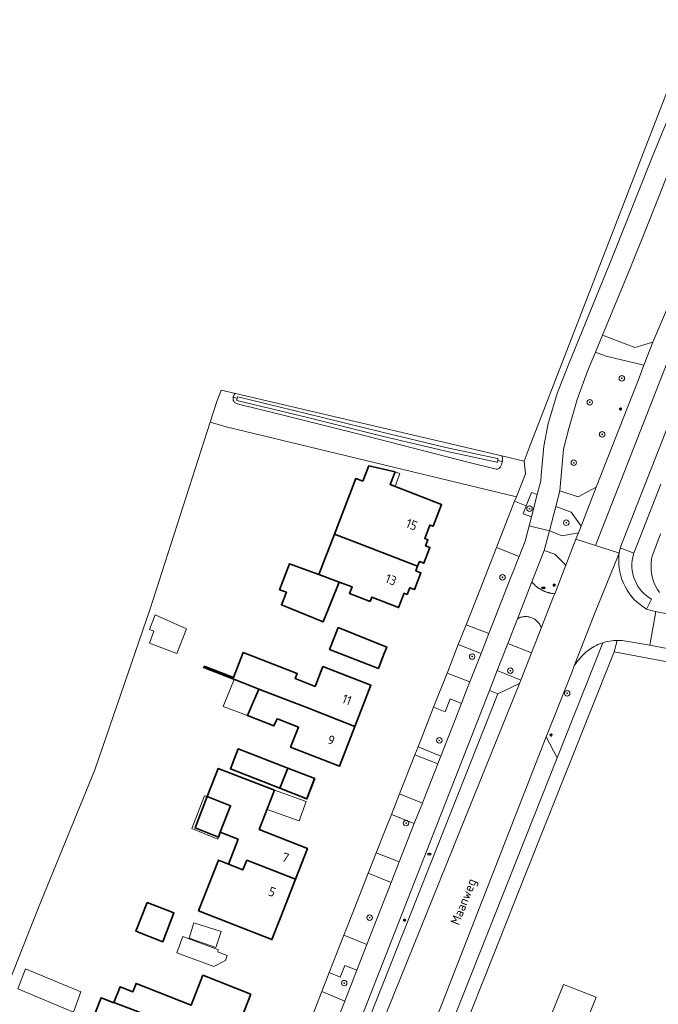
# Model space of a CAD drawing. Header units: metres. Extents: x 152610 to 160096, y 456114 to 462495.
# Tile 87 of 256: x 156093 to 156186, y 459339 to 459482. Entities that reach past the tile are written whole.
import ezdxf
from ezdxf.enums import TextEntityAlignment as Align

# ---------------------------------------------------------------- set-up
doc = ezdxf.new("R2010")
doc.units = ezdxf.units.M
doc.header["$LTSCALE"] = 0.5
doc.layers.get('0').update_dxf_attribs({"linetype": 'CONTINUOUS'})
for name, color, linetype, lineweight in [('B-PV-GR-BEPLANTING_CULTUUR_HEESTERS-GV', 251, 'CONTINUOUS', 18), ('B-PV-GR-BOOM-S', 251, 'CONTINUOUS', 25), ('B-PV-GR-GRAS-GV', 251, 'CONTINUOUS', 13), ('B-PV-GR-HAAG-GV', 251, 'CONTINUOUS', 13), ('B-PV-IE-MEUBILAIR-S', 251, 'CONTINUOUS', 25), ('B-PV-OG-BEBOUWING-GV', 6, 'CONTINUOUS', 35), ('B-PV-OG-BEBOUWING-T18', 1, 'CONTINUOUS', 18), ('B-PV-OG-BEBOUWING_OVERBOUWING-GV', 251, 'CONTINUOUS', 18), ('B-PV-OG-BEBOUWING_SCHUUR-GV', 251, 'CONTINUOUS', 18), ('B-PV-OG-TERREIN_BEGROEID-GV', 251, 'CONTINUOUS', 18), ('B-PV-OG-TERREIN_OEVER-GV', 251, 'CONTINUOUS', 18), ('B-PV-OG-TOPOGRAFIE-T18', 1, 'CONTINUOUS', 18), ('B-PV-OG-WATER_SLOOT-GV', 251, 'CONTINUOUS', 18), ('B-PV-VH-GESLOTENVERHARDING_ASFALT-GV', 251, 'CONTINUOUS', 18), ('B-PV-VH-ONVERHARD_ZAND-GV', 251, 'CONTINUOUS', 18), ('B-PV-VH-OPENVERHARDING_BETONSTRAATSTEEN-GV', 251, 'CONTINUOUS', 18), ('B-PV-VH-OPENVERHARDING_STRAATBAKSTEEN-GV', 251, 'CONTINUOUS', 18), ('B-PV-VH-OPENVERHARDING_TEGEL-GV', 251, 'CONTINUOUS', 18)]:
    doc.layers.add(name, color=color, linetype=linetype, lineweight=lineweight)
doc.styles.add('NLCS-ISO', font='NLCS-ISO.ttf')
doc.styles.add('NLCS-ISO-M750-T18', font='NLCS-ISO.ttf', dxfattribs={"height": 1.35})

# ---------------------------------------------------------------- blocks, each defined once
blk = doc.blocks.new('SIE-MEUBILAIR_PAAL_LICHTMAST-SO')
for points in [[(-0.62, 0), (-1, 0)], [(-0.71, 0.71), (-0.44, 0.44)], [(0, 1), (0, 0.62)], [(0.44, 0.44), (0.71, 0.71)], [(1, 0), (0.62, 0)], [(-0.71, -0.71), (-0.44, -0.44)], [(0, -0.62), (0, -1)], [(0.44, -0.44), (0.71, -0.71)]]:
    blk.add_lwpolyline(points)
blk.add_circle((0, 0), 0.5)
blk = doc.blocks.new('SIE-MEUBILAIR_PUT_RIOOLPUT-SO')
blk.add_ellipse((0, 0), major_axis=(1.25, 0), ratio=0.54)
blk = doc.blocks.new('SGR-BOOM_GBKN-SO')
at = {"linetype": 'ByBlock', "lineweight": 18}
h = blk.add_hatch(color=0, dxfattribs=at)
h.dxf.hatch_style = 1
edge = h.paths.add_edge_path()
edge.add_arc((0, 0), 0.25, 0, 360)
at = {"color": 0, "linetype": 'ByBlock', "lineweight": 18}
for radius in [2, 0.25]:
    blk.add_circle((0, 0), radius, dxfattribs=at)
at = {"color": 0, "linetype": 'ByBlock', "lineweight": 18, "style": 'NLCS-ISO'}
blk.add_attdef('SOORT', (2.5, 0), '', height=1.5, dxfattribs=at)

msp = doc.modelspace()

# ---------------------------------------------------------------- linework, layer by layer
at = {"layer": 'B-PV-GR-BEPLANTING_CULTUUR_HEESTERS-GV', "flags": 128}
for points in [[(156168.539, 459413.103), (156167.726, 459413.417), (156166.957, 459411.463), (156166.503, 459410.309), (156167.688, 459409.842)], [(156173.497, 459410.538), (156171.24, 459411.371), (156170.303, 459407.816), (156172.156, 459407.095), (156174.552, 459407.551), (156174.933, 459408.526)], [(156165.172, 459402.242), (156165.484, 459403.039), (156165.907, 459404.118), (156162.611, 459405.392), (156160.175, 459399.199), (156158.197, 459394.171), (156161.506, 459392.892), (156164.657, 459400.927)], [(156160.375, 459390.007), (156157.063, 459391.287), (156155.527, 459387.382), (156155.435, 459387.147), (156158.751, 459385.866)], [(156171.44, 459374.799), (156178.079, 459391.545), (156177.931, 459391.497), (156177.65, 459391.394), (156177.373, 459391.279), (156177.101, 459391.152), (156176.835, 459391.014), (156176.576, 459390.865), (156176.322, 459390.705), (156176.075, 459390.535), (156175.836, 459390.354), (156175.605, 459390.164), (156175.381, 459389.964), (156175.167, 459389.755), (156174.961, 459389.537), (156174.764, 459389.311), (156174.578, 459389.077), (156174.364, 459388.807), (156173.923, 459388.182), (156173.559, 459387.237), (156169.847, 459377.87)], [(156156.638, 459380.477), (156157.13, 459381.731), (156157.52, 459382.726), (156155.907, 459383.38), (156155.163, 459381.489), (156153.478, 459382.173), (156151.215, 459376.419), (156154.52, 459375.077)], [(156152.137, 459368.999), (156154.071, 459373.93), (156150.764, 459375.272), (156148.528, 459369.588), (156151.841, 459368.244)], [(156147.352, 459366.6), (156146.45, 459364.306), (156145.151, 459361.004), (156148.488, 459359.692), (156150.669, 459365.253)], [(156147.319, 459356.71), (156143.979, 459358.024), (156142.02, 459353.044), (156140.436, 459349.017), (156143.786, 459347.699), (156144.469, 459349.442), (156144.844, 459350.398)], [(156140.55, 459339.445), (156142.307, 459343.926), (156140.562, 459344.612), (156139.907, 459342.947), (156138.297, 459343.58), (156137.216, 459340.831)]]:
    msp.add_lwpolyline(points, close=True, dxfattribs=at)
at = {"layer": 'B-PV-GR-GRAS-GV', "flags": 128}
msp.add_lwpolyline([(156091.79, 459342.227), (156096.024, 459353.075), (156104.226, 459373.051), (156112.296, 459396.466), (156120.992, 459423.627), (156121.953, 459426.629), (156122.383, 459427.77), (156122.581, 459428.296), (156124.68, 459427.803), (156163.413, 459418.715), (156166.625, 459417.961), (156167.373, 459419.893), (156189.581, 459477.232), (156194.237, 459488.377)], dxfattribs=at)
at = {"layer": 'B-PV-GR-HAAG-GV', "flags": 128}
for points in [[(156171.124, 459404.411), (156169.554, 459404.979), (156167.763, 459400.404), (156167.812, 459400.343), (156167.863, 459400.284), (156167.914, 459400.225), (156167.966, 459400.167), (156168.02, 459400.11), (156168.074, 459400.054), (156168.129, 459399.999), (156168.186, 459399.945), (156168.243, 459399.892), (156168.301, 459399.839), (156168.36, 459399.788), (156168.42, 459399.738), (156168.48, 459399.689), (156168.542, 459399.641), (156168.604, 459399.594), (156168.667, 459399.548), (156168.731, 459399.503), (156168.796, 459399.459), (156168.861, 459399.417), (156168.928, 459399.376), (156168.995, 459399.335), (156169.062, 459399.296), (156169.134, 459399.256), (156169.206, 459399.217), (156169.279, 459399.179), (156169.352, 459399.143), (156169.427, 459399.108), (156169.501, 459399.074), (156169.577, 459399.041), (156169.653, 459399.01), (156169.729, 459398.98), (156169.806, 459398.951), (156169.883, 459398.924), (156169.961, 459398.898), (156170.039, 459398.873), (156170.118, 459398.85), (156170.197, 459398.828), (156170.277, 459398.807), (156170.356, 459398.788), (156170.437, 459398.77), (156170.517, 459398.753), (156170.598, 459398.738), (156170.679, 459398.724), (156170.76, 459398.712), (156170.841, 459398.701), (156170.923, 459398.691), (156171.004, 459398.683), (156171.086, 459398.676), (156172.72, 459402.858)], [(156167.074, 459395.356), (156166.937, 459395.365), (156166.799, 459395.365), (156166.661, 459395.358), (156166.524, 459395.343), (156166.388, 459395.319), (156166.254, 459395.288), (156166.121, 459395.249), (156165.992, 459395.203), (156165.865, 459395.148), (156165.741, 459395.087), (156165.665, 459395.045), (156164.263, 459391.463), (156167.732, 459390.086), (156169.135, 459393.679), (156169.093, 459393.809), (156169.044, 459393.935), (156168.987, 459394.059), (156168.923, 459394.179), (156168.852, 459394.296), (156168.774, 459394.407), (156168.69, 459394.515), (156168.6, 459394.617), (156168.504, 459394.713), (156168.402, 459394.804), (156168.296, 459394.889), (156168.184, 459394.967), (156168.069, 459395.038), (156167.949, 459395.103), (156167.869, 459395.141), (156167.742, 459395.196), (156167.613, 459395.244), (156167.481, 459395.283), (156167.347, 459395.316), (156167.211, 459395.34)], [(156166.175, 459386.099), (156162.72, 459387.521), (156161.583, 459384.617), (156162.827, 459384.107), (156165.976, 459385.606)]]:
    msp.add_lwpolyline(points, close=True, dxfattribs=at)
at = {"layer": 'B-PV-OG-BEBOUWING-GV', "flags": 128}
for points in [[(156147.872, 459416.389), (156144.042, 459417.301), (156143.181, 459415.071), (156142.192, 459415.453), (156139.066, 459407.362), (156143.865, 459405.506), (156151.16, 459402.685), (156151.422, 459403.363), (156152.053, 459403.119), (156152.93, 459405.388), (156152.303, 459405.631), (156152.648, 459406.524), (156152.19, 459406.701), (156152.951, 459408.669), (156153.417, 459408.489), (156154.646, 459411.67), (156147.165, 459414.561)], [(156151.16, 459402.685), (156143.865, 459405.506), (156139.066, 459407.362), (156136.792, 459401.476), (156139.74, 459400.382), (156141.615, 459399.686), (156141.244, 459398.725), (156144.247, 459397.564), (156144.486, 459398.184), (156148.398, 459396.673), (156149.2, 459398.748), (156149.632, 459398.582), (156150.005, 459399.548), (156150.7, 459399.279), (156151.644, 459401.72), (156150.898, 459402.008)], [(156136.792, 459401.476), (156132.548, 459403.052), (156131.076, 459399.268), (156132.082, 459398.894), (156131.343, 459397.045), (156137.434, 459394.611), (156139.74, 459400.382)], [(156139.585, 459393.752), (156139.163, 459392.672), (156138.351, 459390.595), (156145.454, 459387.818), (156146.266, 459389.895), (156146.668, 459390.922)], [(156127.485, 459385.045), (156128.055, 459384.825), (156132.012, 459383.297), (156135.034, 459382.115), (156142.035, 459379.361), (156144.371, 459385.362), (156137.382, 459388.083), (156136.265, 459385.213), (156133.376, 459386.337), (156133.663, 459387.074), (156125.788, 459390.139), (156124.366, 459386.486), (156120.126, 459388.137), (156120.053, 459387.951), (156124.291, 459386.294)], [(156130.638, 459380.3), (156130.723, 459380.493), (156131.031, 459380.372), (156133.825, 459379.28), (156132.678, 459376.346), (156139.793, 459373.602), (156142.035, 459379.361), (156135.034, 459382.115), (156132.012, 459383.297), (156128.055, 459384.825), (156126.866, 459382.012), (156126.421, 459380.957), (156130.268, 459379.46)], [(156132.274, 459373.336), (156125.084, 459376.147), (156123.934, 459373.204), (156131.124, 459370.393)], [(156130.357, 459370.103), (156122.181, 459373.29), (156120.576, 459369.172), (156123.973, 459367.848), (156122.468, 459363.986), (156125.063, 459362.975), (156123.651, 459359.352), (156125.748, 459358.535), (156126.34, 459359.918), (156133.397, 459357.167), (156135.145, 459361.651), (156128.129, 459364.386), (156129.345, 459367.507)], [(156136.208, 459371.798), (156132.274, 459373.336), (156131.124, 459370.393), (156135.061, 459368.854)], [(156123.973, 459367.848), (156120.576, 459369.172), (156118.801, 459364.617), (156122.198, 459363.293), (156122.468, 459363.986)], [(156125.748, 459358.535), (156123.651, 459359.352), (156122.2, 459359.917), (156119.322, 459352.585), (156129.981, 459348.402), (156131.259, 459351.681), (156133.397, 459357.167), (156126.34, 459359.918)], [(156111.818, 459353.79), (156110.189, 459349.595), (156114.104, 459348.075), (156115.733, 459352.27)], [(156126.891, 459340.455), (156119.93, 459343.193), (156118.238, 459338.861), (156110.236, 459342.009), (156109.767, 459340.808), (156107.907, 459341.537), (156107.009, 459339.246), (156110.167, 459338.02), (156113.797, 459336.57), (156116.829, 459335.386), (156123.836, 459332.63)], [(156106.995, 459339.209), (156105.133, 459339.938), (156104.222, 459337.61), (156107.948, 459336.151), (156107.508, 459335.023), (156115.51, 459331.875), (156113.819, 459327.543), (156120.78, 459324.805), (156123.836, 459332.63), (156116.829, 459335.386), (156113.797, 459336.57), (156110.167, 459338.02), (156107.009, 459339.246)]]:
    msp.add_lwpolyline(points, close=True, dxfattribs=at)
at = {"layer": 'B-PV-OG-BEBOUWING_OVERBOUWING-GV', "flags": 128}
for points in [[(156148.568, 459416.175), (156147.872, 459416.389), (156147.165, 459414.561), (156147.867, 459414.29)], [(156127.485, 459385.045), (156124.475, 459386.222), (156122.861, 459382.302), (156126.421, 459380.957), (156128.055, 459384.825)], [(156136.104, 459371.859), (156132.274, 459373.336), (156131.124, 459370.393), (156134.961, 459368.832)], [(156120.576, 459369.172), (156120.185, 459369.303), (156118.329, 459364.562), (156122.097, 459362.98), (156122.468, 459363.986), (156123.973, 459367.848)], [(156134.954, 459368.49), (156130.357, 459370.103), (156129.345, 459367.507), (156129.261, 459367.291), (156133.952, 459365.642)], [(156122.596, 459349.589), (156118.636, 459350.835), (156117.938, 459348.616), (156121.83, 459347.263)], [(156122.189, 459346.909), (156116.999, 459348.831), (156116.129, 459346.481), (156121.551, 459344.472), (156123.214, 459345.356), (156123.478, 459346.067), (156122.07, 459346.589)], [(156177.092, 459339.995), (156172.37, 459341.843), (156170.16, 459336.418), (156174.937, 459334.524)]]:
    msp.add_lwpolyline(points, close=True, dxfattribs=at)
at = {"layer": 'B-PV-OG-BEBOUWING_SCHUUR-GV', "flags": 128}
for points in [[(156117.539, 459393.588), (156112.987, 459395.633), (156112.152, 459393.491), (156112.783, 459393.227), (156112.169, 459391.508), (156116.144, 459389.986)], [(156102.177, 459340.778), (156094.146, 459344.156), (156093.025, 459341.206), (156101.118, 459337.848)]]:
    msp.add_lwpolyline(points, close=True, dxfattribs=at)
at = {"layer": 'B-PV-OG-TERREIN_BEGROEID-GV', "flags": 128}
for points in [[(156194.237, 459488.377), (156189.581, 459477.232), (156167.373, 459419.893), (156166.625, 459417.961), (156166.823, 459416.101), (156165.51, 459412.761), (156165.262, 459412.13), (156166.957, 459411.463), (156167.726, 459413.417), (156168.539, 459413.103), (156169.056, 459415.084), (156169.109, 459415.914), (156169.516, 459420.136), (156170.123, 459423.418), (156171.482, 459427.926), (156173.142, 459432.115), (156179.461, 459447.674), (156185.231, 459462.141), (156191.842, 459478.141), (156195.945, 459487.971)], [(156186.494, 459414.594), (156182.596, 459404.601), (156182.544, 459404.435), (156182.426, 459403.973), (156182.348, 459403.502), (156182.31, 459403.027), (156182.311, 459402.551), (156182.353, 459402.076), (156182.434, 459401.606), (156182.554, 459401.145), (156182.712, 459400.695), (156182.908, 459400.261), (156183.139, 459399.844), (156183.405, 459399.448), (156183.703, 459399.076), (156184.03, 459398.73), (156184.386, 459398.412), (156184.767, 459398.126), (156185.171, 459397.873), (156184.428, 459396.45), (156185.057, 459396.237), (156185.793, 459396.076), (156186.35, 459395.955)], [(156186.303, 459398.844), (156186.022, 459399.272), (156185.776, 459399.72), (156185.565, 459400.186), (156185.391, 459400.668), (156185.256, 459401.161), (156185.159, 459401.663), (156185.102, 459402.171), (156185.085, 459402.683), (156185.108, 459403.194), (156185.171, 459403.701), (156185.223, 459403.983), (156186.453, 459407.408)]]:
    msp.add_lwpolyline(points, dxfattribs=at)
for points in [[(156178.031, 459436.27), (156182.73, 459434.491), (156185.365, 459435.24), (156187.613, 459440.586), (156189.408, 459445.709), (156191.596, 459451.143), (156194.739, 459459.256), (156196.12, 459462.773), (156196.443, 459463.596), (156196.898, 459464.753), (156190.584, 459467.146), (156188.131, 459461.264), (156186.259, 459456.545), (156184.379, 459451.805), (156182.123, 459446.116)], [(156178.565, 459433.209), (156177.004, 459433.8), (156175.867, 459431.065), (156174.335, 459426.902), (156173.122, 459422.692), (156172.354, 459419.688), (156171.84, 459413.645), (156174.475, 459412.765), (156177.131, 459414.155), (156183.344, 459430.064), (156184.064, 459431.907)], [(156166.823, 459416.101), (156166.625, 459417.961), (156163.413, 459418.715), (156163.51, 459418.369), (156163.497, 459418.142), (156163.469, 459417.914), (156163.42, 459417.528), (156163.222, 459417.113), (156162.969, 459416.871), (156162.743, 459416.777), (156162.556, 459416.776), (156158.667, 459417.76), (156141.868, 459422.075), (156131.016, 459424.789), (156124.936, 459426.284), (156124.548, 459426.495), (156124.453, 459426.669), (156124.346, 459426.828), (156124.319, 459427.015), (156124.338, 459427.288), (156124.476, 459427.67), (156124.68, 459427.803), (156122.581, 459428.296), (156122.383, 459427.77), (156121.953, 459426.629), (156120.992, 459423.627), (156123.305, 459422.934), (156140.797, 459418.718), (156165.51, 459412.761)]]:
    msp.add_lwpolyline(points, close=True, dxfattribs=at)
at = {"layer": 'B-PV-OG-TERREIN_OEVER-GV', "flags": 128}
for points in [[(156163.413, 459418.715), (156124.68, 459427.803), (156124.476, 459427.67), (156124.338, 459427.288), (156124.9, 459427.071), (156124.911, 459427.111), (156124.957, 459427.228), (156124.983, 459427.27), (156125.015, 459427.293), (156134.974, 459424.898), (156146.015, 459422.157), (156155.265, 459419.95), (156162.763, 459418.344), (156162.802, 459418.313), (156162.828, 459418.258), (156162.825, 459418.138), (156162.812, 459418.051), (156163.469, 459417.914), (156163.497, 459418.142), (156163.51, 459418.369)], [(156124.9, 459427.071), (156124.338, 459427.288), (156124.319, 459427.015), (156124.346, 459426.828), (156124.453, 459426.669), (156124.548, 459426.495), (156124.936, 459426.284), (156131.016, 459424.789), (156141.868, 459422.075), (156158.667, 459417.76), (156162.556, 459416.776), (156162.743, 459416.777), (156162.969, 459416.871), (156163.222, 459417.113), (156163.42, 459417.528), (156163.469, 459417.914), (156162.812, 459418.051), (156162.805, 459418.002), (156162.762, 459417.883), (156162.716, 459417.821), (156162.669, 459417.816), (156155.237, 459419.408), (156145.987, 459421.615), (156134.946, 459424.356), (156124.883, 459426.777), (156124.866, 459426.814), (156124.861, 459426.848), (156124.879, 459426.993)]]:
    msp.add_lwpolyline(points, close=True, dxfattribs=at)
msp.add_lwpolyline([(156186.453, 459407.408), (156185.223, 459403.983), (156185.171, 459403.701), (156185.108, 459403.194), (156185.085, 459402.683), (156185.102, 459402.171), (156185.159, 459401.663), (156185.256, 459401.161), (156185.391, 459400.668), (156185.565, 459400.186), (156185.776, 459399.72), (156186.022, 459399.272), (156186.303, 459398.844)], dxfattribs=at)
at = {"layer": 'B-PV-OG-WATER_SLOOT-GV', "flags": 128}
msp.add_lwpolyline([(156134.974, 459424.898), (156125.015, 459427.293), (156124.983, 459427.27), (156124.957, 459427.228), (156124.911, 459427.111), (156124.9, 459427.071), (156124.879, 459426.993), (156124.861, 459426.848), (156124.866, 459426.814), (156124.883, 459426.777), (156134.946, 459424.356), (156145.987, 459421.615), (156155.237, 459419.408), (156162.669, 459417.816), (156162.716, 459417.821), (156162.762, 459417.883), (156162.805, 459418.002), (156162.812, 459418.051), (156162.825, 459418.138), (156162.828, 459418.258), (156162.802, 459418.313), (156162.763, 459418.344), (156155.265, 459419.95), (156146.015, 459422.157)], close=True, dxfattribs=at)
at = {"layer": 'B-PV-VH-GESLOTENVERHARDING_ASFALT-GV', "flags": 128}
for points in [[(156206.614, 459489.6), (156205.038, 459478.737), (156203.227, 459472.44), (156200.573, 459465.817), (156188.142, 459434.124), (156176.994, 459405.703), (156180.365, 459404.638), (156180.468, 459404.606), (156180.582, 459405.265), (156180.608, 459405.376), (156194.868, 459441.674), (156194.721, 459441.733), (156198.691, 459451.653), (156202.156, 459460.343), (156202.497, 459460.207), (156204.118, 459465.07), (156204.973, 459467.619), (156205.272, 459468.512), (156206.895, 459473.45), (156208.388, 459478.492), (156209.629, 459483.063)], [(156191.842, 459478.141), (156185.231, 459462.141), (156179.461, 459447.674), (156173.142, 459432.115), (156171.482, 459427.926), (156170.123, 459423.418), (156169.516, 459420.136), (156169.109, 459415.914), (156169.056, 459415.084), (156168.539, 459413.103), (156167.688, 459409.842), (156167.349, 459408.541), (156170.303, 459407.816), (156171.24, 459411.371), (156171.84, 459413.645), (156172.354, 459419.688), (156173.122, 459422.692), (156174.335, 459426.902), (156175.867, 459431.065), (156177.004, 459433.8), (156178.031, 459436.27), (156182.123, 459446.116), (156184.379, 459451.805), (156186.259, 459456.545)], [(156187.613, 459440.586), (156185.365, 459435.24), (156184.064, 459431.907), (156183.344, 459430.064), (156177.131, 459414.155), (156174.933, 459408.526), (156174.552, 459407.551), (156174.178, 459406.592), (156176.994, 459405.703), (156188.142, 459434.124)], [(156138.272, 459325.065), (156161.583, 459384.617), (156162.72, 459387.521), (156164.263, 459391.463), (156165.665, 459395.045), (156167.763, 459400.404), (156169.554, 459404.979), (156170.303, 459407.816), (156167.349, 459408.541), (156166.771, 459406.324), (156165.907, 459404.118), (156165.484, 459403.039), (156165.172, 459402.242), (156164.657, 459400.927), (156161.506, 459392.892), (156161.016, 459391.643), (156160.375, 459390.007), (156158.751, 459385.866), (156158.332, 459384.798), (156157.52, 459382.726), (156157.13, 459381.731), (156156.638, 459380.477), (156154.52, 459375.077), (156154.071, 459373.93), (156152.137, 459368.999), (156151.841, 459368.244), (156151.286, 459366.826), (156150.669, 459365.253), (156148.488, 459359.692), (156148.093, 459358.684), (156147.319, 459356.71), (156144.844, 459350.398), (156144.469, 459349.442), (156143.786, 459347.699), (156142.307, 459343.926), (156140.55, 459339.445)], [(156092.551, 459240.155), (156101.975, 459252.764), (156111.318, 459265.649), (156119.101, 459276.21), (156128.785, 459289.81), (156135.171, 459298.942), (156137.949, 459303.491), (156139.899, 459306.855), (156143.376, 459313.256), (156149.144, 459325.199), (156151.23, 459330.168), (156169.847, 459377.87), (156173.559, 459387.237), (156173.923, 459388.182), (156176.943, 459396.017), (156180.26, 459404.1), (156180.468, 459404.606), (156180.365, 459404.638), (156176.994, 459405.703), (156174.178, 459406.592), (156172.72, 459402.858)], [(156172.72, 459402.858), (156171.086, 459398.676), (156170.927, 459398.269), (156169.135, 459393.679), (156167.732, 459390.086), (156166.175, 459386.099), (156165.976, 459385.606), (156139.955, 459321.202), (156138.095, 459317.559), (156135.87, 459313.2), (156133.244, 459308.565), (156130.796, 459304.404), (156126.374, 459297.665), (156124.943, 459295.602), (156119.28, 459287.695), (156118.188, 459286.189), (156118.138, 459286.111), (156108.832, 459273.316), (156100.47, 459262.204), (156099.309, 459260.595), (156094.074, 459253.444), (156091.599, 459250.054)], [(156140.55, 459339.445), (156139.116, 459335.788), (156136.614, 459329.407), (156136.227, 459328.421), (156136.182, 459328.307), (156135.877, 459327.53), (156133.916, 459322.527), (156132.797, 459319.674), (156132.234, 459318.35), (156130.594, 459314.488), (156127.646, 459307.546), (156126.756, 459306.041), (156126.514, 459305.632), (156126.123, 459305.079), (156125.144, 459303.806), (156123.823, 459302.239), (156122.223, 459300.54), (156114.519, 459292.456), (156116.676, 459290.4), (156116.696, 459290.381), (156122.862, 459296.741), (156123.05, 459296.958), (156124.704, 459298.861), (156125.429, 459299.695)]]:
    msp.add_lwpolyline(points, dxfattribs=at)
for points in [[(156184.889, 459391.194), (156185.793, 459396.076), (156185.057, 459396.237), (156184.428, 459396.45), (156183.945, 459396.756), (156183.485, 459397.094), (156183.05, 459397.464), (156182.641, 459397.864), (156182.262, 459398.29), (156181.913, 459398.743), (156181.597, 459399.219), (156181.315, 459399.715), (156181.068, 459400.231), (156180.858, 459400.762), (156180.686, 459401.307), (156180.552, 459401.862), (156180.458, 459402.425), (156180.403, 459402.994), (156180.388, 459403.565), (156180.413, 459404.136), (156180.468, 459404.606), (156180.26, 459404.1), (156176.943, 459396.017), (156173.923, 459388.182), (156174.364, 459388.807), (156174.578, 459389.077), (156174.764, 459389.311), (156174.961, 459389.537), (156175.167, 459389.755), (156175.381, 459389.964), (156175.605, 459390.164), (156175.836, 459390.354), (156176.075, 459390.535), (156176.322, 459390.705), (156176.576, 459390.865), (156176.835, 459391.014), (156177.101, 459391.152), (156177.373, 459391.279), (156177.65, 459391.394), (156177.931, 459391.497), (156178.079, 459391.545), (156178.216, 459391.589), (156178.505, 459391.669), (156178.797, 459391.736), (156179.091, 459391.792), (156179.388, 459391.835), (156179.686, 459391.865), (156179.985, 459391.883), (156180.181, 459391.886), (156180.531, 459391.883), (156180.883, 459391.861), (156181.181, 459391.829)], [(156186.35, 459395.955), (156185.793, 459396.076), (156184.889, 459391.194), (156189.155, 459390.391), (156190.096, 459395.412)]]:
    msp.add_lwpolyline(points, close=True, dxfattribs=at)
at = {"layer": 'B-PV-VH-ONVERHARD_ZAND-GV', "flags": 128}
for points in [[(156171.124, 459404.411), (156169.554, 459404.979), (156167.763, 459400.404), (156167.812, 459400.343), (156167.863, 459400.284), (156167.914, 459400.225), (156167.966, 459400.167), (156168.02, 459400.11), (156168.074, 459400.054), (156168.129, 459399.999), (156168.186, 459399.945), (156168.243, 459399.892), (156168.301, 459399.839), (156168.36, 459399.788), (156168.42, 459399.738), (156168.48, 459399.689), (156168.542, 459399.641), (156168.604, 459399.594), (156168.667, 459399.548), (156168.731, 459399.503), (156168.796, 459399.459), (156168.861, 459399.417), (156168.928, 459399.376), (156168.995, 459399.335), (156169.062, 459399.296), (156169.134, 459399.256), (156169.206, 459399.217), (156169.279, 459399.179), (156169.352, 459399.143), (156169.427, 459399.108), (156169.501, 459399.074), (156169.577, 459399.041), (156169.653, 459399.01), (156169.729, 459398.98), (156169.806, 459398.951), (156169.883, 459398.924), (156169.961, 459398.898), (156170.039, 459398.873), (156170.118, 459398.85), (156170.197, 459398.828), (156170.277, 459398.807), (156170.356, 459398.788), (156170.437, 459398.77), (156170.517, 459398.753), (156170.598, 459398.738), (156170.679, 459398.724), (156170.76, 459398.712), (156170.841, 459398.701), (156170.923, 459398.691), (156171.004, 459398.683), (156171.086, 459398.676), (156172.72, 459402.858)], [(156167.074, 459395.356), (156166.937, 459395.365), (156166.799, 459395.365), (156166.661, 459395.358), (156166.524, 459395.343), (156166.388, 459395.319), (156166.254, 459395.288), (156166.121, 459395.249), (156165.992, 459395.203), (156165.865, 459395.148), (156165.741, 459395.087), (156165.665, 459395.045), (156164.263, 459391.463), (156167.732, 459390.086), (156169.135, 459393.679), (156169.093, 459393.809), (156169.044, 459393.935), (156168.987, 459394.059), (156168.923, 459394.179), (156168.852, 459394.296), (156168.774, 459394.407), (156168.69, 459394.515), (156168.6, 459394.617), (156168.504, 459394.713), (156168.402, 459394.804), (156168.296, 459394.889), (156168.184, 459394.967), (156168.069, 459395.038), (156167.949, 459395.103), (156167.869, 459395.141), (156167.742, 459395.196), (156167.613, 459395.244), (156167.481, 459395.283), (156167.347, 459395.316), (156167.211, 459395.34)], [(156166.175, 459386.099), (156162.72, 459387.521), (156161.583, 459384.617), (156162.827, 459384.107), (156165.976, 459385.606)]]:
    msp.add_lwpolyline(points, close=True, dxfattribs=at)
at = {"layer": 'B-PV-VH-OPENVERHARDING_BETONSTRAATSTEEN-GV', "flags": 128}
for points in [[(156182.73, 459434.491), (156178.031, 459436.27), (156177.004, 459433.8), (156178.565, 459433.209), (156184.064, 459431.907), (156185.365, 459435.24)], [(156174.933, 459408.526), (156177.131, 459414.155), (156174.475, 459412.765), (156171.84, 459413.645), (156171.24, 459411.371), (156173.497, 459410.538)], [(156172.156, 459407.095), (156170.303, 459407.816), (156169.554, 459404.979), (156171.124, 459404.411), (156172.72, 459402.858), (156174.178, 459406.592), (156174.552, 459407.551)], [(156180.608, 459405.376), (156180.582, 459405.265), (156180.468, 459404.606), (156180.413, 459404.136), (156180.388, 459403.565), (156180.403, 459402.994), (156180.458, 459402.425), (156180.552, 459401.862), (156180.686, 459401.307), (156180.858, 459400.762), (156181.068, 459400.231), (156181.315, 459399.715), (156181.597, 459399.219), (156181.913, 459398.743), (156182.262, 459398.29), (156182.641, 459397.864), (156183.05, 459397.464), (156183.485, 459397.094), (156183.945, 459396.756), (156184.428, 459396.45), (156185.171, 459397.873), (156184.767, 459398.126), (156184.386, 459398.412), (156184.03, 459398.73), (156183.703, 459399.076), (156183.405, 459399.448), (156183.139, 459399.844), (156182.908, 459400.261), (156182.712, 459400.695), (156182.554, 459401.145), (156182.434, 459401.606), (156182.353, 459402.076), (156182.311, 459402.551), (156182.31, 459403.027), (156182.348, 459403.502), (156182.426, 459403.973), (156182.544, 459404.435), (156182.596, 459404.601)], [(156167.812, 459400.343), (156167.763, 459400.404), (156165.665, 459395.045), (156165.741, 459395.087), (156165.865, 459395.148), (156165.992, 459395.203), (156166.121, 459395.249), (156166.254, 459395.288), (156166.388, 459395.319), (156166.524, 459395.343), (156166.661, 459395.358), (156166.799, 459395.365), (156166.937, 459395.365), (156167.074, 459395.356), (156167.211, 459395.34), (156167.347, 459395.316), (156167.481, 459395.283), (156167.613, 459395.244), (156167.742, 459395.196), (156167.869, 459395.141), (156167.949, 459395.103), (156168.069, 459395.038), (156168.184, 459394.967), (156168.296, 459394.889), (156168.402, 459394.804), (156168.504, 459394.713), (156168.6, 459394.617), (156168.69, 459394.515), (156168.774, 459394.407), (156168.852, 459394.296), (156168.923, 459394.179), (156168.987, 459394.059), (156169.044, 459393.935), (156169.093, 459393.809), (156169.135, 459393.679), (156170.927, 459398.269), (156171.086, 459398.676), (156171.004, 459398.683), (156170.923, 459398.691), (156170.841, 459398.701), (156170.76, 459398.712), (156170.679, 459398.724), (156170.598, 459398.738), (156170.517, 459398.753), (156170.437, 459398.77), (156170.356, 459398.788), (156170.277, 459398.807), (156170.197, 459398.828), (156170.118, 459398.85), (156170.039, 459398.873), (156169.961, 459398.898), (156169.883, 459398.924), (156169.806, 459398.951), (156169.729, 459398.98), (156169.653, 459399.01), (156169.577, 459399.041), (156169.501, 459399.074), (156169.427, 459399.108), (156169.352, 459399.143), (156169.279, 459399.179), (156169.206, 459399.217), (156169.134, 459399.256), (156169.062, 459399.296), (156168.995, 459399.335), (156168.928, 459399.376), (156168.861, 459399.417), (156168.796, 459399.459), (156168.731, 459399.503), (156168.667, 459399.548), (156168.604, 459399.594), (156168.542, 459399.641), (156168.48, 459399.689), (156168.42, 459399.738), (156168.36, 459399.788), (156168.301, 459399.839), (156168.243, 459399.892), (156168.186, 459399.945), (156168.129, 459399.999), (156168.074, 459400.054), (156168.02, 459400.11), (156167.966, 459400.167), (156167.914, 459400.225), (156167.863, 459400.284)], [(156167.732, 459390.086), (156164.263, 459391.463), (156162.72, 459387.521), (156166.175, 459386.099)]]:
    msp.add_lwpolyline(points, close=True, dxfattribs=at)
at = {"layer": 'B-PV-VH-OPENVERHARDING_STRAATBAKSTEEN-GV', "flags": 128}
for points in [[(156139.955, 459321.202), (156165.976, 459385.606), (156162.827, 459384.107), (156139.267, 459324.657), (156139.007, 459324)], [(156171.44, 459374.799), (156169.847, 459377.87), (156151.23, 459330.168), (156154.439, 459331.924)]]:
    msp.add_lwpolyline(points, close=True, dxfattribs=at)
at = {"layer": 'B-PV-VH-OPENVERHARDING_TEGEL-GV', "flags": 128}
for points in [[(156194.868, 459441.674), (156180.608, 459405.376), (156182.596, 459404.601), (156186.494, 459414.594)], [(156157.431, 459334.187), (156162.14, 459346.031), (156166.853, 459357.883), (156176.289, 459381.613), (156179.721, 459390.245), (156180.181, 459391.886), (156179.985, 459391.883), (156179.686, 459391.865), (156179.388, 459391.835), (156179.091, 459391.792), (156178.797, 459391.736), (156178.505, 459391.669), (156178.216, 459391.589), (156178.079, 459391.545), (156171.44, 459374.799), (156154.439, 459331.924)]]:
    msp.add_lwpolyline(points, dxfattribs=at)
for points in [[(156167.349, 459408.541), (156167.688, 459409.842), (156166.503, 459410.309), (156166.957, 459411.463), (156165.262, 459412.13), (156162.611, 459405.392), (156165.907, 459404.118), (156166.771, 459406.324)], [(156161.016, 459391.643), (156161.506, 459392.892), (156158.197, 459394.171), (156157.063, 459391.287), (156160.375, 459390.007)], [(156184.889, 459391.194), (156181.181, 459391.829), (156180.883, 459391.861), (156180.531, 459391.883), (156180.181, 459391.886), (156179.721, 459390.245), (156220.162, 459382.623), (156233.382, 459380.131), (156244.785, 459377.982), (156244.916, 459379.893), (156189.155, 459390.391)], [(156155.435, 459387.147), (156153.478, 459382.173), (156155.163, 459381.489), (156155.907, 459383.38), (156157.52, 459382.726), (156158.332, 459384.798), (156158.751, 459385.866)], [(156162.827, 459384.107), (156161.583, 459384.617), (156138.272, 459325.065), (156139.23, 459324.724), (156139.267, 459324.657)], [(156150.764, 459375.272), (156154.071, 459373.93), (156154.52, 459375.077), (156151.215, 459376.419), (156150.987, 459375.84)], [(156151.286, 459366.826), (156151.841, 459368.244), (156148.528, 459369.588), (156147.352, 459366.6), (156150.669, 459365.253)], [(156148.093, 459358.684), (156148.488, 459359.692), (156145.151, 459361.004), (156143.979, 459358.024), (156147.319, 459356.71)], [(156142.307, 459343.926), (156143.786, 459347.699), (156140.436, 459349.017), (156138.297, 459343.58), (156139.907, 459342.947), (156140.562, 459344.612)], [(156140.55, 459339.445), (156137.216, 459340.831), (156135.76, 459337.13), (156139.116, 459335.788)]]:
    msp.add_lwpolyline(points, close=True, dxfattribs=at)

# ---------------------------------------------------------------- block references
at = {"layer": 'B-PV-GR-BOOM-S', "xscale": 0.2, "yscale": 0.2, "zscale": 0.2}
for p in [(156180.838, 459430.008), (156176.181, 459426.516), (156177.98, 459421.859), (156173.853, 459417.731), (156167.423, 459411.045), (156172.761, 459409.004), (156163.496, 459401.064), (156159.077, 459389.536), (156164.632, 459387.492), (156172.9, 459384.2), (156154.307, 459377.358), (156149.47, 459365.327), (156144.185, 459351.582), (156140.487, 459342.063)]:
    msp.add_blockref('SGR-BOOM_GBKN-SO', p, dxfattribs=at)
at = {"layer": 'B-PV-IE-MEUBILAIR-S', "xscale": 0.2, "yscale": 0.2, "zscale": 0.2}
for name, p in [('SIE-MEUBILAIR_PAAL_LICHTMAST-SO', (156180.658, 459425.544)), ('SIE-MEUBILAIR_PUT_RIOOLPUT-SO', (156169.428, 459399.517)), ('SIE-MEUBILAIR_PAAL_LICHTMAST-SO', (156171.008, 459399.915)), ('SIE-MEUBILAIR_PAAL_LICHTMAST-SO', (156170.546, 459378.145)), ('SIE-MEUBILAIR_PUT_RIOOLPUT-SO', (156152.864, 459360.818)), ('SIE-MEUBILAIR_PAAL_LICHTMAST-SO', (156149.236, 459351.213))]:
    msp.add_blockref(name, p, dxfattribs=at)

# ---------------------------------------------------------------- texts
at = {"layer": 'B-PV-OG-BEBOUWING-T18', "style": 'NLCS-ISO-M750-T18'}
for s, rotation, p in [('15', 338.9, (156150.296, 459408.735)), ('13', 338.9, (156147.286, 459400.728)), ('11', 338.7, (156140.873, 459383.268)), ('9', 338.7, (156138.584, 459377.388)), ('7', 338.7, (156131.942, 459360.317)), ('5', 338.7, (156129.999, 459355.332))]:
    msp.add_text(s, height=1.35, rotation=rotation, dxfattribs=at).set_placement(p, align=Align.MIDDLE)
at = {"layer": 'B-PV-OG-TOPOGRAFIE-T18', "style": 'NLCS-ISO-M750-T18'}
msp.add_text('Maanweg', height=1.35, rotation=68.3, dxfattribs=at).set_placement((156157.994, 459353.842), align=Align.MIDDLE)

doc.saveas('drawing.dxf')
